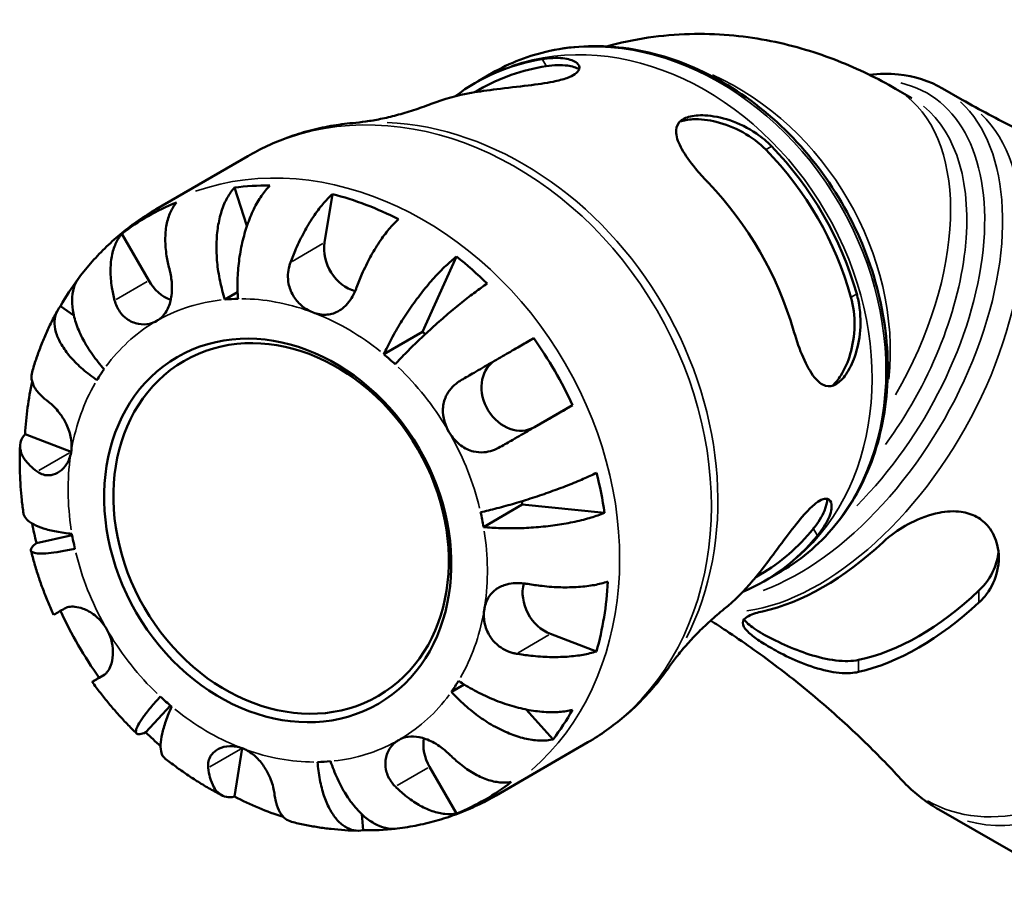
# Model space of a CAD drawing. Header units: millimetres. Extents: x 0 to 908, y 0 to 907.
# Tile 11 of 12: x 755 to 857, y 600 to 689. Entities that reach past the tile are written whole.
import ezdxf

# ---------------------------------------------------------------- set-up
doc = ezdxf.new("R2010")
doc.units = ezdxf.units.MM
doc.layers.add('Visible (ISO)', color=7, linetype='Continuous', lineweight=50)
doc.layers.add('Visible Narrow (ISO)', color=7, linetype='Continuous', lineweight=35)

msp = doc.modelspace()

# ---------------------------------------------------------------- linework, layer by layer
at = {"layer": 'Visible (ISO)'}
for p, q in [((803.804, 683.875), (802.374, 683.045)), ((802.455, 682.167), (801.997, 681.901)), ((845.492, 682.272), (847.168, 681.306)), ((850.355, 682.298), (852.377, 681.134)), ((778.587, 675.311), (769.116, 669.815)), ((778.502, 668.094), (777.206, 672.065)), ((786.516, 666.369), (787.331, 671.381)), ((768.355, 662.448), (765.571, 667.27)), ((796.64, 657.159), (800.138, 664.936)), ((776.227, 660.491), (777.539, 661.253)), ((760.621, 658.86), (759.24, 659.803)), ((792.64, 654.838), (796.64, 657.159)), ((812.126, 649.574), (808.189, 647.307)), ((760.345, 644.77), (755.593, 646.576)), ((802.941, 636.995), (806.941, 639.317)), ((815.432, 638.444), (806.941, 639.317)), ((760.451, 636.141), (756.764, 635.333)), ((831.517, 632.089), (831.062, 631.825)), ((833.668, 632.412), (832.238, 631.583)), ((814.603, 624.146), (809.851, 625.952)), ((763.811, 621.751), (763.241, 621.423)), ((799.618, 619.976), (800.926, 620.735)), ((768.051, 615.784), (770.591, 618.558)), ((810.123, 615.051), (807.348, 618.142)), ((813.722, 614.767), (804.251, 609.271)), ((777.207, 609.139), (778.019, 614.135)), ((800.139, 607.397), (797.355, 612.219)), ((790.496, 605.666), (790.371, 607.322)), ((849.977, 607.797), (863.372, 600.084))]:
    msp.add_line(p, q, dxfattribs=at)
for centre, major_axis, ratio, start_param, end_param in [((816.986, 657.128), (-14.933, 25.732), 0.8159693, 5.9801776, 6.3842783), ((816.986, 657.128), (-14.531, 25.039), 0.8159693, 5.9715963, 6.2831853), ((809.986, 653.066), (-15.257, 26.29), 0.8159693, 5.9867453, 6.1579317), ((816.986, 657.128), (14.933, -25.732), 0.8159693, 1.2677886, 1.8683452), ((816.986, 657.128), (14.531, -25.039), 0.8159693, 1.2592074, 1.8769265), ((785.683, 638.962), (-17.466, 30.097), 0.8159693, 5.8253765, 5.9501372), ((809.986, 653.066), (-15.257, 26.29), 0.8159693, 4.4159489, 5.0033702), ((785.683, 638.962), (17.466, -30.097), 0.8159693, 2.2382612, 2.468669), ((785.683, 638.962), (-17.466, 30.097), 0.8159693, 6.165252, 6.3956598), ((789.93, 665.071), (-2.008, 3.46), 0.8159693, 0.7826688, 2.4498503), ((785.683, 638.962), (17.466, -30.097), 0.8159693, 1.8983857, 2.0231463), ((785.683, 638.962), (-17.466, 30.097), 0.8159693, 0.3376371, 0.45235), ((771.183, 664.077), (-2.008, 3.46), 0.8159693, 1.5680669, 2.3649341), ((781.683, 636.641), (-12.548, 21.623), 0.8159693, 5.8557514, 5.9197623), ((785.683, 638.962), (-12.548, 21.623), 0.8159693, 5.1192443, 5.1343641), ((785.683, 638.962), (17.466, -30.097), 0.8159693, 1.452863, 1.6832709), ((781.683, 636.641), (-12.548, 21.623), 0.8159693, 5.0703532, 5.1343641), ((806.189, 650.771), (2.008, -3.46), 0.8159693, 3.2068038, 6.2804559), ((781.683, 636.641), (-12.548, 21.623), 0.8159693, 0.3579642, 0.4219752), ((785.683, 638.962), (-17.466, 30.097), 0.8159693, 0.7261359, 0.8978727), ((760.93, 648.371), (-2.008, 3.46), 0.8159693, 2.3534651, 2.3542552), ((785.683, 638.962), (17.466, -30.097), 0.8159693, 1.1129875, 1.2377482), ((785.683, 638.962), (-12.548, 21.623), 0.8159693, 4.284955, 4.2989984), ((781.683, 636.641), (-12.548, 21.623), 0.8159693, 4.284955, 4.348966), ((785.683, 638.962), (-17.466, 30.097), 0.8159693, 1.1768769, 1.2377482), ((816.986, 657.128), (14.531, -25.039), 0.8159693, 0, 0.3061302), ((781.683, 636.641), (12.548, -21.623), 0.8159693, 4.284955, 4.348966), ((816.986, 657.128), (14.933, -25.732), 0.8159693, 6.1820923, 6.5807342), ((837.984, 655.092), (14.847, 25.782), 0.5780931, 3.6247788, 4.2253354), ((810.436, 629.554), (-2.008, 3.46), 0.8159693, 0.6926327, 2.3534651), ((785.683, 638.962), (17.466, -30.097), 0.8159693, 0.6674648, 0.8978727), ((809.986, 653.066), (15.257, -26.29), 0.8159693, 0.1252536, 0.2909813), ((847.883, 649.391), (-14.447, -25.088), 0.5780931, 0.4746049, 1.092324), ((847.883, 649.391), (-15.169, -26.341), 0.5780931, 0.4897538, 1.0771751), ((785.683, 638.962), (-17.466, 30.097), 0.8159693, 1.4532289, 1.6832709), ((781.683, 636.641), (12.548, -21.623), 0.8159693, 0.3579642, 0.4219752), ((781.683, 636.641), (12.548, -21.623), 0.8159693, 5.0703532, 5.1343641), ((785.683, 638.962), (17.466, -30.097), 0.8159693, 0.3275894, 0.45235), ((785.683, 638.962), (-17.466, 30.097), 0.8159693, 1.8983857, 1.9597199), ((800.183, 613.848), (-2.008, 3.46), 0.8159693, 0.7769197, 1.5680669), ((781.683, 636.641), (12.548, -21.623), 0.8159693, 5.8557514, 5.9197623), ((785.683, 638.962), (17.466, -30.097), 0.8159693, 6.165252, 6.3956598), ((785.683, 638.962), (-17.466, 30.097), 0.8159693, 2.2382612, 2.4097467), ((785.683, 638.962), (17.466, -30.097), 0.8159693, 5.8253765, 5.9385919)]:
    msp.add_ellipse(centre, major_axis=major_axis, ratio=ratio, start_param=start_param, end_param=end_param, dxfattribs=at)
for centre, major_axis in [((781.683, 636.641), (10.39, -17.904)), ((782.033, 636.844), (-10.039, 17.298))]:
    msp.add_ellipse(centre, major_axis=major_axis, ratio=0.8159693, dxfattribs=at)
for points, knots in [([(815.663, 686.641), (815.815, 686.684), (815.967, 686.725), (819.034, 687.535), (821.95, 687.897), (827.506, 687.97), (830.147, 687.688), (835.079, 686.701), (837.374, 685.997), (841.65, 684.317), (843.634, 683.341), (845.492, 682.272)], [4.07586064, 4.07586064, 4.07586064, 4.07586064, 4.08407045, 4.08407045, 4.24115008, 4.24115008, 4.39822972, 4.39822972, 4.55530935, 4.55530935, 4.71238898, 4.71238898, 4.71238898, 4.71238898]), ([(833.668, 632.412), (835.909, 633.713), (837.897, 635.447), (841.178, 639.608), (842.465, 642.04), (844.219, 647.373), (844.674, 650.28), (844.7, 656.272), (844.263, 659.359), (842.538, 665.392), (841.248, 668.337), (837.945, 673.784), (835.931, 676.285), (831.382, 680.585), (828.847, 682.384), (823.513, 685.09), (820.716, 686), (815.154, 686.824), (812.39, 686.748), (807.663, 685.722), (805.648, 684.945), (803.804, 683.875)], [4.7151184, 4.7151184, 4.7151184, 4.7151184, 5.0279079, 5.0279079, 5.3431814, 5.3431814, 5.6629854, 5.6629854, 5.9857602, 5.9857602, 6.3096719, 6.3096719, 6.6338117, 6.6338117, 6.9576322, 6.9576322, 7.2800957, 7.2800957, 7.599218, 7.599218, 7.856711, 7.856711, 7.856711, 7.856711]), ([(808.998, 685.324), (809.069, 685.335), (809.139, 685.346), (810.033, 685.473), (810.76, 685.479), (811.885, 685.31), (812.302, 685.15), (812.796, 684.748), (812.892, 684.513), (812.75, 684.104), (812.607, 683.936), (812.165, 683.632), (811.888, 683.499), (811.146, 683.233), (810.665, 683.109), (809.351, 682.843), (808.467, 682.719), (806.484, 682.475), (805.37, 682.356), (803.375, 682.109), (802.488, 681.985), (801.686, 681.85), (801.674, 681.848), (801.661, 681.846)], [-2.5741001, -2.5741001, -2.5741001, -2.5741001, -2.5483715, -2.5483715, -2.2426071, -2.2426071, -1.9612152, -1.9612152, -1.6982018, -1.6982018, -1.5161424, -1.5161424, -1.3525159, -1.3525159, -1.1582305, -1.1582305, -0.8761851, -0.8761851, -0.5470765, -0.5470765, -0.2606297, -0.2606297, -0.2559865, -0.2559865, -0.2559865, -0.2559865]), ([(809.418, 684.596), (810.213, 684.716), (810.977, 684.739), (812.107, 684.59), (812.521, 684.455), (812.812, 684.283)], [1.06757005, 1.06757005, 1.06757005, 1.06757005, 1.35612346, 1.35612346, 1.59239371, 1.59239371, 1.59239371, 1.59239371]), ([(842.783, 683.714), (843.806, 683.831), (844.811, 683.843), (847.426, 683.577), (848.977, 683.092), (850.355, 682.298)], [6.66307545, 6.66307545, 6.66307545, 6.66307545, 6.81310909, 6.81310909, 7.06664976, 7.06664976, 7.06664976, 7.06664976]), ([(802.167, 682.926), (802.181, 682.934), (802.195, 682.942), (802.222, 682.958), (802.236, 682.965), (802.264, 682.981), (802.277, 682.989), (802.305, 683.005), (802.319, 683.013), (802.346, 683.029), (802.36, 683.037), (802.374, 683.045)], [1.5680856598, 1.5680856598, 1.5680856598, 1.5680856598, 1.5691736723, 1.5691736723, 1.5702616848, 1.5702616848, 1.5713496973, 1.5713496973, 1.5724377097, 1.5724377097, 1.5735257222, 1.5735257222, 1.5735257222, 1.5735257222]), ([(789.428, 678.724), (789.849, 678.762), (790.301, 678.814), (791.261, 678.954), (791.768, 679.041), (792.828, 679.257), (793.38, 679.385), (794.52, 679.685), (795.107, 679.857), (796.304, 680.247), (796.913, 680.465), (797.528, 680.705)], [1.20973012, 1.20973012, 1.20973012, 1.20973012, 1.25743852, 1.25743852, 1.30514692, 1.30514692, 1.35285533, 1.35285533, 1.40056373, 1.40056373, 1.44827213, 1.44827213, 1.44827213, 1.44827213]), ([(880.202, 670.278), (878.41, 670.676), (876.584, 671.136), (872.888, 672.188), (871.018, 672.779), (867.262, 674.098), (865.375, 674.824), (861.611, 676.409), (859.735, 677.268), (856.021, 679.11), (854.183, 680.094), (852.377, 681.134)], [0.6039, 0.6039, 0.6039, 0.6039, 0.63981289, 0.63981289, 0.67572578, 0.67572578, 0.71163867, 0.71163867, 0.74755156, 0.74755156, 0.78346445, 0.78346445, 0.78346445, 0.78346445]), ([(826.159, 672.534), (826.126, 672.568), (826.093, 672.603), (826.061, 672.637), (825.614, 673.107), (825.198, 673.578), (824.254, 674.736), (823.778, 675.406), (823.091, 676.63), (822.873, 677.189), (822.788, 678.087), (822.87, 678.446), (823.316, 679.018), (823.658, 679.229), (824.592, 679.501), (825.168, 679.553), (826.605, 679.478), (827.484, 679.305), (829.311, 678.688), (830.26, 678.223), (831.689, 677.243), (832.214, 676.803), (832.682, 676.321)], [-0.0144843, -0.0144843, -0.0144843, -0.0144843, 0, 0, 0, 0.1977541, 0.1977541, 0.4944647, 0.4944647, 0.7857631, 0.7857631, 1.0291105, 1.0291105, 1.2605868, 1.2605868, 1.4957566, 1.4957566, 1.7870718, 1.7870718, 2.1012552, 2.1012552, 2.3065328, 2.3065328, 2.3065328, 2.3065328]), ([(789.428, 678.724), (788.664, 678.656), (787.904, 678.555), (786.396, 678.29), (785.649, 678.126), (784.173, 677.732), (783.444, 677.504), (782.009, 676.983), (781.304, 676.691), (779.922, 676.046), (779.246, 675.693), (778.587, 675.311)], [1.20973012, 1.20973012, 1.20973012, 1.20973012, 1.28248924, 1.28248924, 1.35524836, 1.35524836, 1.42800748, 1.42800748, 1.5007666, 1.5007666, 1.57352572, 1.57352572, 1.57352572, 1.57352572]), ([(823.222, 678.875), (823.602, 679.006), (824.06, 679.089), (825.316, 679.143), (826.169, 679.043), (827.854, 678.631), (828.808, 678.27), (830.593, 677.283), (831.423, 676.654), (832.088, 675.979)], [0.08514, 0.08514, 0.08514, 0.08514, 0.2660404, 0.2660404, 0.5320808, 0.5320808, 0.8206342, 0.8206342, 1.1091877, 1.1091877, 1.1091877, 1.1091877]), ([(780.87, 672.259), (780.559, 671.948), (780.26, 671.578), (779.731, 670.807), (779.454, 670.333), (778.949, 669.295), (778.721, 668.731), (778.347, 667.644), (778.167, 667.021), (777.874, 665.734), (777.76, 665.07), (777.606, 663.84), (777.551, 663.162), (777.515, 661.819), (777.533, 661.155), (777.578, 660.563)], [0.1897184, 0.1897184, 0.1897184, 0.1897184, 0.3698032, 0.3698032, 0.5549844, 0.5549844, 0.7401655, 0.7401655, 0.9258164, 0.9258164, 1.1114673, 1.1114673, 1.2978252, 1.2978252, 1.484183, 1.484183, 1.484183, 1.484183]), ([(776.227, 660.491), (776.036, 661.075), (775.858, 661.731), (775.582, 663.057), (775.483, 663.728), (775.368, 664.943), (775.341, 665.599), (775.37, 666.873), (775.427, 667.489), (775.595, 668.565), (775.722, 669.124), (776.051, 670.153), (776.254, 670.623), (776.673, 671.388), (776.926, 671.755), (777.206, 672.065)], [4.4593823, 4.4593823, 4.4593823, 4.4593823, 4.6457401, 4.6457401, 4.832098, 4.832098, 5.0177489, 5.0177489, 5.2033998, 5.2033998, 5.388581, 5.388581, 5.5737621, 5.5737621, 5.753847, 5.753847, 5.753847, 5.753847]), ([(782.996, 664.326), (783.163, 664.78), (783.352, 665.253), (783.824, 666.331), (784.118, 666.929), (784.684, 667.973), (785.007, 668.515), (785.676, 669.515), (786.022, 669.973), (786.652, 670.719), (786.993, 671.077), (787.331, 671.381)], [4.90264375, 4.90264375, 4.90264375, 4.90264375, 5.04224508, 5.04224508, 5.22854914, 5.22854914, 5.41380406, 5.41380406, 5.59905898, 5.59905898, 5.77859995, 5.77859995, 5.77859995, 5.77859995]), ([(771.228, 670.527), (770.974, 670.228), (770.761, 669.876), (770.433, 669.146), (770.291, 668.699), (770.107, 667.725), (770.065, 667.197), (770.067, 666.184), (770.111, 665.604), (770.277, 664.559), (770.375, 664.102), (770.492, 663.663)], [0.18972425, 0.18972425, 0.18972425, 0.18972425, 0.36926522, 0.36926522, 0.55452014, 0.55452014, 0.73977506, 0.73977506, 0.92607912, 0.92607912, 1.06568045, 1.06568045, 1.06568045, 1.06568045]), ([(769.116, 669.815), (768.499, 669.456), (767.896, 669.074), (766.724, 668.261), (766.154, 667.831), (765.05, 666.928), (764.517, 666.454), (763.489, 665.467), (762.995, 664.953), (762.048, 663.889), (761.595, 663.339), (761.165, 662.773)], [1.57352572, 1.57352572, 1.57352572, 1.57352572, 1.63906508, 1.63906508, 1.70460444, 1.70460444, 1.7701438, 1.7701438, 1.83568316, 1.83568316, 1.90122252, 1.90122252, 1.90122252, 1.90122252]), ([(794.16, 668.786), (793.821, 668.482), (793.48, 668.123), (792.85, 667.377), (792.505, 666.919), (791.836, 665.919), (791.512, 665.377), (790.947, 664.333), (790.653, 663.735), (790.18, 662.657), (789.991, 662.185), (789.824, 661.731)], [0.18972425, 0.18972425, 0.18972425, 0.18972425, 0.36926522, 0.36926522, 0.55452014, 0.55452014, 0.73977506, 0.73977506, 0.92607912, 0.92607912, 1.06568045, 1.06568045, 1.06568045, 1.06568045]), ([(764.835, 660.405), (764.718, 660.845), (764.62, 661.302), (764.455, 662.346), (764.41, 662.926), (764.408, 663.94), (764.45, 664.467), (764.634, 665.441), (764.776, 665.888), (765.104, 666.618), (765.317, 666.97), (765.571, 667.27)], [4.90264375, 4.90264375, 4.90264375, 4.90264375, 5.04224508, 5.04224508, 5.22854914, 5.22854914, 5.41380406, 5.41380406, 5.59905898, 5.59905898, 5.77859995, 5.77859995, 5.77859995, 5.77859995]), ([(785.345, 659.149), (785.32, 659.158), (785.295, 659.168), (784.855, 659.346), (784.458, 659.592), (783.778, 660.193), (783.495, 660.533), (783.051, 661.292), (782.894, 661.702), (782.747, 662.439), (782.724, 662.751), (782.752, 663.37), (782.801, 663.673), (782.915, 664.089), (782.953, 664.209), (782.996, 664.326)], [-1.2487375, -1.2487375, -1.2487375, -1.2487375, -1.24093312, -1.24093312, -1.10881955, -1.10881955, -0.98814353, -0.98814353, -0.86942423, -0.86942423, -0.78463142, -0.78463142, -0.70161167, -0.70161167, -0.66763725, -0.66763725, -0.66763725, -0.66763725]), ([(792.64, 654.838), (792.861, 655.329), (793.132, 655.883), (793.737, 657.009), (794.069, 657.582), (794.713, 658.625), (795.084, 659.192), (795.858, 660.297), (796.26, 660.835), (797.008, 661.78), (797.422, 662.274), (798.247, 663.19), (798.659, 663.613), (799.387, 664.308), (799.77, 664.646), (800.138, 664.936)], [4.4593823, 4.4593823, 4.4593823, 4.4593823, 4.6457401, 4.6457401, 4.832098, 4.832098, 5.0177489, 5.0177489, 5.2033998, 5.2033998, 5.388581, 5.388581, 5.5737621, 5.5737621, 5.753847, 5.753847, 5.753847, 5.753847]), ([(770.492, 663.663), (770.518, 663.562), (770.544, 663.459), (770.616, 663.136), (770.657, 662.911), (770.722, 662.443), (770.744, 662.201), (770.769, 661.6), (770.756, 661.246), (770.651, 660.421), (770.529, 659.973), (770.141, 659.16), (769.872, 658.808), (769.427, 658.445), (769.308, 658.363), (769.183, 658.292)], [-1.83961458, -1.83961458, -1.83961458, -1.83961458, -1.8090867, -1.8090867, -1.74529866, -1.74529866, -1.67881488, -1.67881488, -1.58107288, -1.58107288, -1.44461603, -1.44461603, -1.30173042, -1.30173042, -1.25354388, -1.25354388, -1.25354388, -1.25354388]), ([(761.165, 662.773), (760.969, 662.514), (760.813, 662.225), (760.574, 661.593), (760.482, 661.188), (760.418, 660.312), (760.446, 659.841), (760.587, 658.943), (760.715, 658.433), (761.083, 657.389), (761.324, 656.855), (761.844, 655.874), (762.173, 655.336), (762.92, 654.281), (763.338, 653.763), (763.749, 653.306)], [0.2106823, 0.2106823, 0.2106823, 0.2106823, 0.3698032, 0.3698032, 0.5549844, 0.5549844, 0.7401655, 0.7401655, 0.9258164, 0.9258164, 1.1114673, 1.1114673, 1.2978252, 1.2978252, 1.484183, 1.484183, 1.484183, 1.484183]), ([(803.316, 662.14), (802.922, 661.874), (802.498, 661.572), (801.675, 660.96), (801.199, 660.594), (800.221, 659.812), (799.718, 659.396), (798.792, 658.608), (798.284, 658.163), (797.281, 657.26), (796.788, 656.801), (795.91, 655.963), (795.445, 655.507), (794.57, 654.619), (794.159, 654.186), (793.812, 653.807)], [0.1897184, 0.1897184, 0.1897184, 0.1897184, 0.3698032, 0.3698032, 0.5549844, 0.5549844, 0.7401655, 0.7401655, 0.9258164, 0.9258164, 1.1114673, 1.1114673, 1.2978252, 1.2978252, 1.484183, 1.484183, 1.484183, 1.484183]), ([(789.824, 661.731), (789.787, 661.629), (789.747, 661.529), (789.585, 661.146), (789.444, 660.875), (789.123, 660.366), (788.943, 660.132), (788.481, 659.647), (788.19, 659.423), (787.486, 659.051), (787.069, 658.94), (786.207, 658.91), (785.771, 658.986), (785.345, 659.149)], [-1.82874471, -1.82874471, -1.82874471, -1.82874471, -1.79958438, -1.79958438, -1.71633236, -1.71633236, -1.63252989, -1.63252989, -1.52142285, -1.52142285, -1.38399167, -1.38399167, -1.2487375, -1.2487375, -1.2487375, -1.2487375]), ([(841.482, 661.079), (841.55, 660.839), (841.609, 660.594), (841.863, 659.343), (841.914, 658.301), (841.754, 656.339), (841.557, 655.416), (841.027, 653.898), (840.723, 653.279), (840.057, 652.314), (839.711, 651.968), (838.981, 651.544), (838.613, 651.494), (837.853, 651.706), (837.474, 652.01), (836.697, 652.977), (836.305, 653.692), (835.597, 655.318), (835.279, 656.207), (834.999, 657.155), (834.986, 657.201), (834.972, 657.246), (834.959, 657.292)], [-2.3069329, -2.3069329, -2.3069329, -2.3069329, -2.2304649, -2.2304649, -1.9222607, -1.9222607, -1.6312133, -1.6312133, -1.3852158, -1.3852158, -1.1540944, -1.1540944, -0.9085765, -0.9085765, -0.6288207, -0.6288207, -0.302145, -0.302145, 0, 0, 0, 0.0144778, 0.0144778, 0.0144778, 0.0144778]), ([(769.183, 658.292), (768.952, 658.159), (768.702, 658.06), (768.071, 657.917), (767.684, 657.907), (766.87, 658.056), (766.453, 658.233), (765.858, 658.669), (765.653, 658.868), (765.343, 659.263), (765.228, 659.444), (765.028, 659.831), (764.945, 660.036), (764.864, 660.301), (764.849, 660.353), (764.835, 660.405)], [-1.25354388, -1.25354388, -1.25354388, -1.25354388, -1.16411235, -1.16411235, -1.04002634, -1.04002634, -0.89995743, -0.89995743, -0.81333885, -0.81333885, -0.74949694, -0.74949694, -0.68469889, -0.68469889, -0.66901414, -0.66901414, -0.66901414, -0.66901414]), ([(840.888, 660.737), (841.139, 659.825), (841.269, 658.792), (841.232, 656.751), (841.067, 655.744), (840.583, 654.077), (840.244, 653.287), (839.567, 652.219), (839.263, 651.859), (838.956, 651.593)], [1.0675701, 1.0675701, 1.0675701, 1.0675701, 1.3561235, 1.3561235, 1.6446769, 1.6446769, 1.9107173, 1.9107173, 2.0938425, 2.0938425, 2.0938425, 2.0938425]), ([(758.956, 659.394), (758.731, 658.989), (758.515, 658.579), (758.103, 657.75), (757.907, 657.33), (757.534, 656.483), (757.357, 656.055), (757.024, 655.191), (756.867, 654.755), (756.572, 653.876), (756.435, 653.434), (756.307, 652.989)], [2.02532798, 2.02532798, 2.02532798, 2.02532798, 2.06802967, 2.06802967, 2.11073136, 2.11073136, 2.15343305, 2.15343305, 2.19613475, 2.19613475, 2.23883644, 2.23883644, 2.23883644, 2.23883644]), ([(763.01, 652.174), (762.519, 652.509), (762.014, 652.892), (761.096, 653.686), (760.684, 654.096), (760.016, 654.851), (759.698, 655.267), (759.185, 656.09), (758.991, 656.497), (758.736, 657.223), (758.653, 657.608), (758.621, 658.336), (758.672, 658.68), (758.866, 659.258), (759.023, 659.546), (759.24, 659.803)], [4.4593823, 4.4593823, 4.4593823, 4.4593823, 4.6457401, 4.6457401, 4.832098, 4.832098, 5.0177489, 5.0177489, 5.2033998, 5.2033998, 5.388581, 5.388581, 5.5737621, 5.5737621, 5.753847, 5.753847, 5.753847, 5.753847]), ([(800.669, 652.192), (801.082, 652.43), (801.52, 652.683), (802.546, 653.275), (803.134, 653.615), (804.191, 654.226), (804.758, 654.554), (805.848, 655.184), (806.371, 655.486), (807.262, 656.002), (807.714, 656.263), (808.126, 656.502)], [-1.06568045, -1.06568045, -1.06568045, -1.06568045, -0.92607912, -0.92607912, -0.73977506, -0.73977506, -0.55452014, -0.55452014, -0.36926522, -0.36926522, -0.18972425, -0.18972425, -0.18972425, -0.18972425]), ([(756.307, 652.989), (756.244, 652.767), (756.224, 652.52), (756.301, 651.984), (756.413, 651.692), (756.725, 651.154), (756.955, 650.858), (757.469, 650.348), (757.724, 650.131), (757.996, 649.929)], [0.3898464, 0.3898464, 0.3898464, 0.3898464, 0.55452014, 0.55452014, 0.73977506, 0.73977506, 0.92607912, 0.92607912, 1.06568045, 1.06568045, 1.06568045, 1.06568045]), ([(799.361, 646.821), (799.166, 647.158), (799.012, 647.517), (798.781, 648.323), (798.725, 648.767), (798.768, 649.656), (798.872, 650.09), (799.195, 650.786), (799.37, 651.056), (799.787, 651.542), (800.024, 651.756), (800.408, 652.033), (800.537, 652.116), (800.669, 652.192)], [-1.23353913, -1.23353913, -1.23353913, -1.23353913, -1.13051399, -1.13051399, -1.00893628, -1.00893628, -0.88339873, -0.88339873, -0.7930133, -0.7930133, -0.70494949, -0.70494949, -0.66323599, -0.66323599, -0.66323599, -0.66323599]), ([(757.996, 649.929), (758.057, 649.884), (758.118, 649.836), (758.357, 649.639), (758.537, 649.469), (758.899, 649.079), (759.077, 648.861), (759.475, 648.305), (759.684, 647.958), (760.077, 647.129), (760.239, 646.646), (760.41, 645.678), (760.418, 645.202), (760.345, 644.752)], [0.66315315, 0.66315315, 0.66315315, 0.66315315, 0.69231347, 0.69231347, 0.7755655, 0.7755655, 0.85936796, 0.85936796, 0.970475, 0.970475, 1.10790619, 1.10790619, 1.24316035, 1.24316035, 1.24316035, 1.24316035]), ([(812.126, 649.574), (811.714, 649.335), (811.262, 649.074), (810.371, 648.558), (809.848, 648.255), (808.758, 647.625), (808.191, 647.298), (807.134, 646.687), (806.546, 646.347), (805.52, 645.755), (805.082, 645.502), (804.669, 645.264)], [0.18972425, 0.18972425, 0.18972425, 0.18972425, 0.36926522, 0.36926522, 0.55452014, 0.55452014, 0.73977506, 0.73977506, 0.92607912, 0.92607912, 1.06568045, 1.06568045, 1.06568045, 1.06568045]), ([(804.669, 645.264), (804.415, 645.117), (804.149, 644.995), (803.579, 644.805), (803.277, 644.741), (802.615, 644.69), (802.261, 644.717), (801.445, 644.91), (801.003, 645.122), (800.19, 645.718), (799.831, 646.101), (799.476, 646.63), (799.417, 646.725), (799.361, 646.821)], [-1.79555679, -1.79555679, -1.79555679, -1.79555679, -1.71797535, -1.71797535, -1.6341575, -1.6341575, -1.53598677, -1.53598677, -1.40156183, -1.40156183, -1.26293117, -1.26293117, -1.23353913, -1.23353913, -1.23353913, -1.23353913]), ([(756.824, 642.727), (756.553, 642.929), (756.297, 643.145), (755.783, 643.655), (755.553, 643.952), (755.241, 644.49), (755.129, 644.782), (755.048, 645.35), (755.078, 645.626), (755.241, 646.103), (755.385, 646.348), (755.593, 646.576)], [4.90264375, 4.90264375, 4.90264375, 4.90264375, 5.04224508, 5.04224508, 5.22854914, 5.22854914, 5.41380406, 5.41380406, 5.59905898, 5.59905898, 5.77859995, 5.77859995, 5.77859995, 5.77859995]), ([(755.072, 645.402), (755.05, 644.935), (755.037, 644.467), (755.03, 643.53), (755.036, 643.061), (755.066, 642.123), (755.09, 641.654), (755.156, 640.717), (755.198, 640.249), (755.3, 639.314), (755.36, 638.847), (755.429, 638.382)], [2.475023, 2.475023, 2.475023, 2.475023, 2.51795164, 2.51795164, 2.56088028, 2.56088028, 2.60380892, 2.60380892, 2.64673757, 2.64673757, 2.68966621, 2.68966621, 2.68966621, 2.68966621]), ([(760.345, 644.752), (760.34, 644.726), (760.336, 644.7), (760.25, 644.238), (760.094, 643.836), (759.673, 643.176), (759.424, 642.913), (758.868, 642.527), (758.568, 642.404), (758.048, 642.322), (757.833, 642.326), (757.42, 642.406), (757.225, 642.48), (756.967, 642.627), (756.895, 642.675), (756.824, 642.727)], [1.24316035, 1.24316035, 1.24316035, 1.24316035, 1.25096473, 1.25096473, 1.3830783, 1.3830783, 1.50375432, 1.50375432, 1.62247363, 1.62247363, 1.70726643, 1.70726643, 1.79028618, 1.79028618, 1.82426061, 1.82426061, 1.82426061, 1.82426061]), ([(802.635, 638.525), (803.138, 638.635), (803.718, 638.773), (804.926, 639.085), (805.554, 639.259), (806.719, 639.6), (807.363, 639.798), (808.646, 640.214), (809.286, 640.433), (810.431, 640.842), (811.042, 641.069), (812.208, 641.527), (812.762, 641.756), (813.702, 642.165), (814.175, 642.382), (814.602, 642.592)], [-1.484183, -1.484183, -1.484183, -1.484183, -1.2978252, -1.2978252, -1.1114673, -1.1114673, -0.9258164, -0.9258164, -0.7401655, -0.7401655, -0.5549844, -0.5549844, -0.3698032, -0.3698032, -0.1897184, -0.1897184, -0.1897184, -0.1897184]), ([(830.756, 631.452), (830.788, 631.491), (830.821, 631.531), (831.41, 632.245), (832.012, 633.022), (833.217, 634.627), (833.818, 635.449), (834.971, 636.978), (835.526, 637.688), (836.412, 638.682), (836.751, 639.024), (837.341, 639.518), (837.592, 639.685), (838.07, 639.906), (838.285, 639.939), (838.693, 639.84), (838.838, 639.636), (838.929, 638.967), (838.826, 638.458), (838.316, 637.331), (837.932, 636.727), (837.418, 636.099)], [-2.5904724, -2.5904724, -2.5904724, -2.5904724, -2.5721143, -2.5721143, -2.2622379, -2.2622379, -1.9620248, -1.9620248, -1.6753987, -1.6753987, -1.4841096, -1.4841096, -1.3206171, -1.3206171, -1.1359864, -1.1359864, -0.8768664, -0.8768664, -0.5629072, -0.5629072, -0.2710571, -0.2710571, -0.2710571, -0.2710571]), ([(838.43, 639.903), (838.431, 639.568), (838.341, 639.147), (837.903, 638.101), (837.5, 637.453), (836.998, 636.826)], [0.58610617, 0.58610617, 0.58610617, 0.58610617, 0.82063425, 0.82063425, 1.10918766, 1.10918766, 1.10918766, 1.10918766]), ([(844.206, 635.441), (844.41, 635.631), (844.626, 635.817), (845.525, 636.539), (846.283, 637.028), (848.015, 637.912), (849.003, 638.278), (850.767, 638.622), (851.539, 638.663), (852.846, 638.476), (853.383, 638.305), (854.351, 637.774), (854.766, 637.422), (855.538, 636.462), (855.836, 635.824), (856.209, 634.281), (856.206, 633.354), (855.809, 631.609), (855.436, 630.788), (854.659, 629.749), (854.396, 629.457), (854.106, 629.188)], [-2.4603412, -2.4603412, -2.4603412, -2.4603412, -2.3695304, -2.3695304, -2.0992301, -2.0992301, -1.7862081, -1.7862081, -1.5382816, -1.5382816, -1.3420499, -1.3420499, -1.1446432, -1.1446432, -0.8921299, -0.8921299, -0.5728188, -0.5728188, -0.270459, -0.270459, -0.1410081, -0.1410081, -0.1410081, -0.1410081]), ([(755.429, 638.382), (755.432, 638.361), (755.436, 638.34), (755.484, 638.123), (755.599, 637.934), (755.917, 637.603), (756.15, 637.431), (756.745, 637.114), (757.107, 636.969), (757.859, 636.73), (758.319, 636.614), (759.334, 636.42), (759.889, 636.342), (760.426, 636.287)], [0.53513903, 0.53513903, 0.53513903, 0.53513903, 0.55498435, 0.55498435, 0.7401655, 0.7401655, 0.92581641, 0.92581641, 1.11146732, 1.11146732, 1.29782516, 1.29782516, 1.484183, 1.484183, 1.484183, 1.484183]), ([(815.432, 638.444), (814.999, 638.27), (814.515, 638.106), (813.55, 637.821), (812.979, 637.675), (811.773, 637.416), (811.139, 637.304), (809.947, 637.128), (809.28, 637.049), (807.937, 636.931), (807.26, 636.893), (806.034, 636.857), (805.372, 636.856), (804.093, 636.898), (803.477, 636.94), (802.941, 636.995)], [0.1897184, 0.1897184, 0.1897184, 0.1897184, 0.3698032, 0.3698032, 0.5549844, 0.5549844, 0.7401655, 0.7401655, 0.9258164, 0.9258164, 1.1114673, 1.1114673, 1.2978252, 1.2978252, 1.484183, 1.484183, 1.484183, 1.484183]), ([(760.732, 634.757), (760.229, 634.647), (759.71, 634.544), (758.765, 634.385), (758.34, 634.328), (757.649, 634.263), (757.319, 634.247), (756.784, 634.265), (756.579, 634.299), (756.307, 634.397), (756.215, 634.47), (756.168, 634.662), (756.212, 634.78), (756.397, 635.024), (756.55, 635.17), (756.764, 635.333)], [-1.484183, -1.484183, -1.484183, -1.484183, -1.2978252, -1.2978252, -1.1114673, -1.1114673, -0.9258164, -0.9258164, -0.7401655, -0.7401655, -0.5549844, -0.5549844, -0.3698032, -0.3698032, -0.1897184, -0.1897184, -0.1897184, -0.1897184]), ([(756.192, 634.565), (756.307, 634.111), (756.43, 633.658), (756.692, 632.758), (756.832, 632.309), (757.126, 631.418), (757.282, 630.975), (757.608, 630.094), (757.779, 629.656), (758.136, 628.786), (758.323, 628.354), (758.517, 627.925)], [2.80782211, 2.80782211, 2.80782211, 2.80782211, 2.85040688, 2.85040688, 2.89299165, 2.89299165, 2.93557641, 2.93557641, 2.97816118, 2.97816118, 3.02074595, 3.02074595, 3.02074595, 3.02074595]), ([(856.124, 634.413), (856.062, 633.82), (855.905, 633.207), (855.298, 631.802), (854.753, 631.039), (854.106, 630.427)], [2.79101351, 2.79101351, 2.79101351, 2.79101351, 2.99739196, 2.99739196, 3.28594537, 3.28594537, 3.28594537, 3.28594537]), ([(832.238, 631.583), (832.225, 631.575), (832.211, 631.567), (832.183, 631.551), (832.17, 631.543), (832.142, 631.527), (832.129, 631.519), (832.101, 631.503), (832.088, 631.495), (832.06, 631.479), (832.047, 631.471), (832.033, 631.463)], [4.7151183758, 4.7151183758, 4.7151183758, 4.7151183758, 4.7162063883, 4.7162063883, 4.7172944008, 4.7172944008, 4.7183824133, 4.7183824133, 4.7194704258, 4.7194704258, 4.7205584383, 4.7205584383, 4.7205584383, 4.7205584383]), ([(803.022, 628.53), (803.026, 628.556), (803.031, 628.582), (803.116, 629.044), (803.272, 629.445), (803.706, 630.114), (803.97, 630.384), (804.599, 630.813), (804.956, 630.969), (805.629, 631.141), (805.924, 631.182), (806.525, 631.211), (806.827, 631.2), (807.255, 631.151), (807.379, 631.133), (807.502, 631.112)], [1.24316035, 1.24316035, 1.24316035, 1.24316035, 1.25096473, 1.25096473, 1.3830783, 1.3830783, 1.50375432, 1.50375432, 1.62247363, 1.62247363, 1.70726643, 1.70726643, 1.79028618, 1.79028618, 1.82426061, 1.82426061, 1.82426061, 1.82426061]), ([(807.502, 631.112), (807.979, 631.029), (808.482, 630.957), (809.652, 630.827), (810.317, 630.783), (811.503, 630.752), (812.134, 630.762), (813.333, 630.843), (813.902, 630.914), (814.862, 631.089), (815.343, 631.206), (815.774, 631.349)], [4.90264375, 4.90264375, 4.90264375, 4.90264375, 5.04224508, 5.04224508, 5.22854914, 5.22854914, 5.41380406, 5.41380406, 5.59905898, 5.59905898, 5.77859995, 5.77859995, 5.77859995, 5.77859995]), ([(758.517, 627.926), (758.518, 627.925), (758.564, 627.951), (758.737, 628.048), (758.89, 628.135), (759.259, 628.347), (759.45, 628.456), (759.657, 628.575)], [0.57759737, 0.57759737, 0.57759737, 0.57759737, 0.73977506, 0.73977506, 0.92607912, 0.92607912, 1.06568045, 1.06568045, 1.06568045, 1.06568045]), ([(759.657, 628.575), (759.785, 628.648), (759.935, 628.703), (760.291, 628.77), (760.499, 628.778), (760.99, 628.731), (761.276, 628.664), (761.978, 628.404), (762.391, 628.176), (763.175, 627.564), (763.536, 627.181), (763.891, 626.652), (763.95, 626.557), (764.006, 626.461)], [-1.79555679, -1.79555679, -1.79555679, -1.79555679, -1.71797535, -1.71797535, -1.6341575, -1.6341575, -1.53598677, -1.53598677, -1.40156183, -1.40156183, -1.26293117, -1.26293117, -1.23353913, -1.23353913, -1.23353913, -1.23353913]), ([(806.33, 623.91), (806.224, 623.928), (806.118, 623.95), (805.714, 624.051), (805.424, 624.158), (804.871, 624.437), (804.612, 624.609), (804.063, 625.076), (803.797, 625.39), (803.317, 626.169), (803.139, 626.643), (802.956, 627.603), (802.949, 628.08), (803.022, 628.53)], [0.66315315, 0.66315315, 0.66315315, 0.66315315, 0.69231347, 0.69231347, 0.7755655, 0.7755655, 0.85936796, 0.85936796, 0.970475, 0.970475, 1.10790619, 1.10790619, 1.24316035, 1.24316035, 1.24316035, 1.24316035]), ([(827.803, 628.537), (827.289, 628.122), (826.798, 627.7), (825.865, 626.855), (825.425, 626.431), (824.599, 625.59), (824.214, 625.174), (823.501, 624.361), (823.173, 623.964), (822.575, 623.2), (822.306, 622.833), (822.064, 622.486)], [4.84037197, 4.84037197, 4.84037197, 4.84037197, 4.88808037, 4.88808037, 4.93578877, 4.93578877, 4.98349717, 4.98349717, 5.03120557, 5.03120557, 5.07891398, 5.07891398, 5.07891398, 5.07891398]), ([(841.66, 622.022), (841.4, 621.963), (841.121, 621.925), (840.097, 621.863), (839.282, 621.946), (837.552, 622.322), (836.633, 622.621), (834.904, 623.322), (834.091, 623.709), (832.758, 624.422), (832.224, 624.734), (831.298, 625.326), (830.913, 625.599), (830.224, 626.162), (829.967, 626.434), (829.657, 626.982), (829.675, 627.238), (830.068, 627.7), (830.459, 627.905), (831.243, 628.151), (831.49, 628.215), (831.761, 628.274)], [-2.4785664, -2.4785664, -2.4785664, -2.4785664, -2.3625368, -2.3625368, -2.0755093, -2.0755093, -1.7792824, -1.7792824, -1.5114856, -1.5114856, -1.3087685, -1.3087685, -1.1157594, -1.1157594, -0.8805429, -0.8805429, -0.5855077, -0.5855077, -0.2787072, -0.2787072, -0.1579418, -0.1579418, -0.1579418, -0.1579418]), ([(764.006, 626.461), (764.201, 626.124), (764.354, 625.765), (764.591, 624.962), (764.655, 624.522), (764.667, 623.666), (764.611, 623.259), (764.434, 622.648), (764.337, 622.424), (764.112, 622.049), (763.987, 621.899), (763.789, 621.731), (763.724, 621.685), (763.657, 621.647)], [-1.23353913, -1.23353913, -1.23353913, -1.23353913, -1.13051399, -1.13051399, -1.00893628, -1.00893628, -0.88339873, -0.88339873, -0.7930133, -0.7930133, -0.70494949, -0.70494949, -0.66323599, -0.66323599, -0.66323599, -0.66323599]), ([(826.39, 627.331), (826.928, 626.989), (827.462, 626.643), (829.721, 625.148), (831.406, 623.956), (834.666, 621.497), (836.241, 620.23), (839.267, 617.642), (840.717, 616.322), (843.482, 613.654), (844.797, 612.305), (846.04, 610.955)], [3.94995915, 3.94995915, 3.94995915, 3.94995915, 3.96097, 3.96097, 3.99688289, 3.99688289, 4.03279578, 4.03279578, 4.06870867, 4.06870867, 4.10462156, 4.10462156, 4.10462156, 4.10462156]), ([(841.66, 623.26), (841.013, 623.126), (840.2, 623.108), (838.436, 623.322), (837.484, 623.552), (835.755, 624.104), (834.855, 624.455), (833.172, 625.211), (832.388, 625.615), (831.761, 625.976), (831.134, 626.337), (830.602, 626.691), (830.071, 627.158), (829.938, 627.305), (829.849, 627.44)], [-1.1091877, -1.1091877, -1.1091877, -1.1091877, -0.8206342, -0.8206342, -0.5320808, -0.5320808, -0.2660404, -0.2660404, 0, 0, 0, 0.2660404, 0.2660404, 0.4020634, 0.4020634, 0.4020634, 0.4020634]), ([(814.603, 624.146), (814.171, 624.003), (813.69, 623.886), (812.731, 623.712), (812.162, 623.64), (810.962, 623.559), (810.331, 623.55), (809.145, 623.581), (808.481, 623.625), (807.311, 623.755), (806.807, 623.827), (806.33, 623.91)], [0.18972425, 0.18972425, 0.18972425, 0.18972425, 0.36926522, 0.36926522, 0.55452014, 0.55452014, 0.73977506, 0.73977506, 0.92607912, 0.92607912, 1.06568045, 1.06568045, 1.06568045, 1.06568045]), ([(813.722, 614.767), (814.381, 615.15), (815.023, 615.562), (816.269, 616.441), (816.872, 616.909), (818.036, 617.896), (818.596, 618.415), (819.67, 619.502), (820.183, 620.069), (821.161, 621.246), (821.626, 621.857), (822.064, 622.486)], [4.71511838, 4.71511838, 4.71511838, 4.71511838, 4.7878775, 4.7878775, 4.86063662, 4.86063662, 4.93339574, 4.93339574, 5.00615486, 5.00615486, 5.07891398, 5.07891398, 5.07891398, 5.07891398]), ([(763.657, 621.647), (763.45, 621.528), (763.259, 621.419), (762.89, 621.207), (762.737, 621.12), (762.553, 621.016), (762.505, 620.99), (762.533, 621.009), (762.61, 621.054), (762.841, 621.19), (763.014, 621.291), (763.241, 621.423)], [-1.06568045, -1.06568045, -1.06568045, -1.06568045, -0.92607912, -0.92607912, -0.73977506, -0.73977506, -0.55452014, -0.55452014, -0.36926522, -0.36926522, -0.18972425, -0.18972425, -0.18972425, -0.18972425]), ([(762.517, 620.997), (762.791, 620.615), (763.072, 620.238), (763.646, 619.493), (763.94, 619.126), (764.54, 618.403), (764.846, 618.047), (765.471, 617.346), (765.789, 617.001), (766.438, 616.323), (766.768, 615.99), (767.104, 615.663)], [3.26244592, 3.26244592, 3.26244592, 3.26244592, 3.30503173, 3.30503173, 3.34761755, 3.34761755, 3.39020336, 3.39020336, 3.43278918, 3.43278918, 3.47537499, 3.47537499, 3.47537499, 3.47537499]), ([(800.357, 621.109), (800.848, 620.773), (801.414, 620.425), (802.595, 619.784), (803.21, 619.492), (804.352, 619.011), (804.984, 618.778), (806.245, 618.39), (806.874, 618.234), (808.001, 618.015), (808.604, 617.932), (809.754, 617.852), (810.303, 617.857), (811.233, 617.931), (811.702, 618.006), (812.127, 618.122)], [4.4593823, 4.4593823, 4.4593823, 4.4593823, 4.6457402, 4.6457402, 4.832098, 4.832098, 5.0177489, 5.0177489, 5.2033998, 5.2033998, 5.388581, 5.388581, 5.5737621, 5.5737621, 5.753847, 5.753847, 5.753847, 5.753847]), ([(768.051, 615.784), (767.804, 615.679), (767.601, 615.618), (767.3, 615.576), (767.176, 615.595), (767.036, 615.728), (767.019, 615.842), (767.072, 616.124), (767.147, 616.316), (767.4, 616.785), (767.58, 617.062), (767.984, 617.624), (768.247, 617.963), (768.858, 618.699), (769.207, 619.096), (769.555, 619.475)], [0.1897184, 0.1897184, 0.1897184, 0.1897184, 0.3698032, 0.3698032, 0.5549844, 0.5549844, 0.7401655, 0.7401655, 0.9258164, 0.9258164, 1.1114673, 1.1114673, 1.2978252, 1.2978252, 1.484183, 1.484183, 1.484183, 1.484183]), ([(810.123, 615.051), (809.715, 614.962), (809.271, 614.926), (808.401, 614.943), (807.893, 615.001), (806.839, 615.228), (806.292, 615.397), (805.277, 615.788), (804.715, 616.046), (803.598, 616.656), (803.044, 617.008), (802.049, 617.714), (801.518, 618.135), (800.508, 619.037), (800.029, 619.519), (799.618, 619.976)], [0.1897184, 0.1897184, 0.1897184, 0.1897184, 0.3698032, 0.3698032, 0.5549844, 0.5549844, 0.7401655, 0.7401655, 0.9258164, 0.9258164, 1.1114673, 1.1114673, 1.2978252, 1.2978252, 1.484183, 1.484183, 1.484183, 1.484183]), ([(770.727, 618.444), (770.506, 617.953), (770.295, 617.435), (769.955, 616.461), (769.825, 616.006), (769.654, 615.237), (769.597, 614.853), (769.572, 614.183), (769.604, 613.896), (769.73, 613.458), (769.835, 613.266), (769.996, 613.119), (770.012, 613.106), (770.027, 613.093)], [4.45938231, 4.45938231, 4.45938231, 4.45938231, 4.64574015, 4.64574015, 4.83209799, 4.83209799, 5.0177489, 5.0177489, 5.20339981, 5.20339981, 5.38858096, 5.38858096, 5.4073197, 5.4073197, 5.4073197, 5.4073197]), ([(794.183, 614.99), (794.477, 615.16), (794.801, 615.271), (795.515, 615.379), (795.904, 615.365), (796.758, 615.197), (797.216, 615.026), (797.918, 614.659), (798.164, 614.508), (798.577, 614.222), (798.747, 614.093), (799.078, 613.821), (799.239, 613.678), (799.425, 613.5), (799.458, 613.467), (799.492, 613.434)], [-1.23210424, -1.23210424, -1.23210424, -1.23210424, -1.12258365, -1.12258365, -1.00506647, -1.00506647, -0.8698954, -0.8698954, -0.79324936, -0.79324936, -0.73621142, -0.73621142, -0.67692414, -0.67692414, -0.66354911, -0.66354911, -0.66354911, -0.66354911]), ([(774.502, 612.109), (774.493, 612.183), (774.489, 612.258), (774.486, 612.544), (774.516, 612.752), (774.647, 613.15), (774.747, 613.338), (775.058, 613.734), (775.29, 613.925), (775.909, 614.247), (776.31, 614.349), (777.158, 614.372), (777.596, 614.296), (778.022, 614.134)], [-1.82874471, -1.82874471, -1.82874471, -1.82874471, -1.79958438, -1.79958438, -1.71633236, -1.71633236, -1.63252989, -1.63252989, -1.52142285, -1.52142285, -1.38399167, -1.38399167, -1.2487375, -1.2487375, -1.2487375, -1.2487375]), ([(793.835, 610.176), (793.708, 610.302), (793.591, 610.435), (793.366, 610.73), (793.262, 610.892), (793.066, 611.259), (792.981, 611.465), (792.817, 612.027), (792.779, 612.384), (792.833, 613.163), (792.955, 613.571), (793.366, 614.321), (793.663, 614.647), (794.073, 614.924), (794.128, 614.958), (794.183, 614.99)], [-1.79312501, -1.79312501, -1.79312501, -1.79312501, -1.74379066, -1.74379066, -1.68944276, -1.68944276, -1.62534021, -1.62534021, -1.51955336, -1.51955336, -1.39124975, -1.39124975, -1.25290309, -1.25290309, -1.23210424, -1.23210424, -1.23210424, -1.23210424]), ([(778.022, 614.134), (778.047, 614.124), (778.071, 614.114), (778.512, 613.937), (778.908, 613.69), (779.601, 613.096), (779.899, 612.764), (780.416, 612.048), (780.631, 611.672), (780.93, 611.024), (781.032, 610.758), (781.193, 610.248), (781.252, 610.007), (781.308, 609.689), (781.321, 609.6), (781.33, 609.513)], [-1.2487375, -1.2487375, -1.2487375, -1.2487375, -1.24093312, -1.24093312, -1.10881955, -1.10881955, -0.98814353, -0.98814353, -0.86942423, -0.86942423, -0.78463142, -0.78463142, -0.70161167, -0.70161167, -0.66763725, -0.66763725, -0.66763725, -0.66763725]), ([(799.492, 613.434), (799.813, 613.114), (800.16, 612.8), (800.981, 612.136), (801.46, 611.809), (802.336, 611.302), (802.813, 611.076), (803.747, 610.751), (804.205, 610.652), (804.999, 610.573), (805.41, 610.583), (805.795, 610.655)], [4.90264375, 4.90264375, 4.90264375, 4.90264375, 5.04224508, 5.04224508, 5.22854914, 5.22854914, 5.41380406, 5.41380406, 5.59905898, 5.59905898, 5.77859995, 5.77859995, 5.77859995, 5.77859995]), ([(770.027, 613.093), (770.396, 612.801), (770.771, 612.515), (771.529, 611.959), (771.913, 611.689), (772.692, 611.163), (773.085, 610.907), (773.882, 610.412), (774.285, 610.172), (775.1, 609.71), (775.512, 609.486), (775.928, 609.271)], [3.5935035, 3.5935035, 3.5935035, 3.5935035, 3.63642894, 3.63642894, 3.67935438, 3.67935438, 3.72227982, 3.72227982, 3.76520526, 3.76520526, 3.8081307, 3.8081307, 3.8081307, 3.8081307]), ([(790.496, 605.666), (790.166, 605.605), (789.839, 605.611), (789.243, 605.729), (788.921, 605.855), (788.308, 606.244), (788.017, 606.507), (787.517, 607.088), (787.263, 607.459), (786.808, 608.311), (786.607, 608.793), (786.288, 609.748), (786.14, 610.309), (785.913, 611.499), (785.833, 612.127), (785.789, 612.719)], [0.1897184, 0.1897184, 0.1897184, 0.1897184, 0.3698032, 0.3698032, 0.5549844, 0.5549844, 0.7401655, 0.7401655, 0.9258164, 0.9258164, 1.1114673, 1.1114673, 1.2978252, 1.2978252, 1.484183, 1.484183, 1.484183, 1.484183]), ([(787.14, 612.791), (787.331, 612.207), (787.57, 611.586), (788.109, 610.413), (788.41, 609.86), (788.999, 608.92), (789.341, 608.446), (790.06, 607.607), (790.437, 607.242), (791.142, 606.673), (791.535, 606.415), (792.324, 606.036), (792.721, 605.914), (793.38, 605.809), (793.7, 605.799), (794.015, 605.838)], [4.4593823, 4.4593823, 4.4593823, 4.4593823, 4.6457402, 4.6457402, 4.832098, 4.832098, 5.0177489, 5.0177489, 5.2033998, 5.2033998, 5.388581, 5.388581, 5.5737621, 5.5737621, 5.7296803, 5.7296803, 5.7296803, 5.7296803]), ([(777.207, 609.139), (776.907, 609.072), (776.623, 609.068), (776.13, 609.163), (775.877, 609.273), (775.428, 609.624), (775.232, 609.865), (774.923, 610.402), (774.783, 610.747), (774.599, 611.445), (774.541, 611.773), (774.502, 612.109)], [0.18972425, 0.18972425, 0.18972425, 0.18972425, 0.36926522, 0.36926522, 0.55452014, 0.55452014, 0.73977506, 0.73977506, 0.92607912, 0.92607912, 1.06568045, 1.06568045, 1.06568045, 1.06568045]), ([(800.139, 607.397), (799.753, 607.326), (799.343, 607.316), (798.548, 607.394), (798.091, 607.493), (797.156, 607.819), (796.679, 608.045), (795.803, 608.551), (795.324, 608.879), (794.503, 609.543), (794.157, 609.856), (793.835, 610.176)], [0.18972425, 0.18972425, 0.18972425, 0.18972425, 0.36926522, 0.36926522, 0.55452014, 0.55452014, 0.73977506, 0.73977506, 0.92607912, 0.92607912, 1.06568045, 1.06568045, 1.06568045, 1.06568045]), ([(849.977, 607.797), (849.684, 607.966), (849.396, 608.144), (848.831, 608.518), (848.554, 608.713), (848.014, 609.121), (847.751, 609.333), (847.238, 609.771), (846.988, 609.998), (846.503, 610.466), (846.268, 610.707), (846.04, 610.955)], [3.92505711, 3.92505711, 3.92505711, 3.92505711, 3.96097, 3.96097, 3.99688289, 3.99688289, 4.03279578, 4.03279578, 4.06870867, 4.06870867, 4.10462156, 4.10462156, 4.10462156, 4.10462156]), ([(781.33, 609.513), (781.369, 609.178), (781.428, 608.85), (781.611, 608.152), (781.752, 607.806), (782.06, 607.27), (782.256, 607.029), (782.677, 606.699), (782.896, 606.596), (783.116, 606.54)], [4.90264375, 4.90264375, 4.90264375, 4.90264375, 5.04224508, 5.04224508, 5.22854914, 5.22854914, 5.41380406, 5.41380406, 5.57599608, 5.57599608, 5.57599608, 5.57599608]), ([(794.015, 605.838), (794.733, 605.928), (795.448, 606.046), (796.866, 606.338), (797.569, 606.512), (798.961, 606.915), (799.649, 607.145), (801.004, 607.66), (801.672, 607.945), (802.981, 608.568), (803.624, 608.907), (804.251, 609.271)], [4.38194537, 4.38194537, 4.38194537, 4.38194537, 4.44857997, 4.44857997, 4.51521457, 4.51521457, 4.58184917, 4.58184917, 4.64848377, 4.64848377, 4.71511838, 4.71511838, 4.71511838, 4.71511838]), ([(783.116, 606.54), (783.565, 606.427), (784.017, 606.325), (784.924, 606.139), (785.38, 606.057), (786.295, 605.913), (786.754, 605.851), (787.674, 605.749), (788.136, 605.708), (789.06, 605.649), (789.523, 605.63), (789.986, 605.622)], [4.04438396, 4.04438396, 4.04438396, 4.04438396, 4.08708286, 4.08708286, 4.12978177, 4.12978177, 4.17248067, 4.17248067, 4.21517958, 4.21517958, 4.25787848, 4.25787848, 4.25787848, 4.25787848])]:
    msp.add_open_spline(points, degree=3, knots=knots, dxfattribs=at)
at = {"layer": 'Visible Narrow (ISO)'}
for p, q in [((809.397, 684.633), (809.019, 685.287)), ((832.118, 675.997), (832.652, 676.304)), ((783.172, 664.428), (786.34, 666.267)), ((765.011, 660.508), (768.179, 662.346)), ((840.918, 660.755), (841.452, 661.062)), ((804.845, 645.366), (808.013, 647.205)), ((757, 642.829), (760.169, 644.668)), ((837.019, 636.79), (837.397, 636.135)), ((854.106, 630.365), (854.106, 629.25)), ((806.506, 624.012), (809.675, 625.85)), ((841.66, 622.084), (841.66, 623.198)), ((763.658, 621.647), (763.667, 621.652)), ((774.677, 612.21), (777.829, 614.039)), ((794.011, 610.278), (797.179, 612.117))]:
    msp.add_line(p, q, dxfattribs=at)
for centre, major_axis, ratio, start_param, end_param in [((817.306, 657.314), (14.932, -25.731), 0.8159693, 0.1570796, 2.984513), ((818.736, 658.144), (-14.932, 25.731), 0.8159693, 3.2986723, 6.1261057), ((821.31, 659.637), (-13.703, 23.612), 0.8159693, 3.9843582, 5.4404198), ((834.526, 657.083), (14.235, 24.719), 0.5780931, 4.2771071, 6.4600976), ((796.154, 645.039), (-17.567, 30.272), 0.8159693, 3.2986723, 6.1261057), ((831.868, 658.614), (13.624, 23.658), 0.5780931, 4.7087592, 6.2003208), ((835.509, 656.517), (14.846, 25.781), 0.5780931, 3.7479247, 6.1497505), ((833.544, 657.649), (13.624, 23.658), 0.5780931, 4.5254772, 6.1906744), ((837.531, 655.353), (14.846, 25.781), 0.5780931, 3.5654397, 6.1401461), ((797.01, 645.535), (17.461, -30.088), 0.8159693, 0.4844957, 2.657097), ((786.683, 639.543), (17.567, -30.272), 0.8159693, 0.1570796, 2.984513), ((866.234, 638.824), (17.36, 30.146), 0.5780931, 3.1370643, 6.2877137), ((867.444, 638.127), (-17.466, -30.33), 0.5780931, 0.1570796, 2.984513), ((781.683, 636.641), (-12.548, 21.623), 0.8159693, 5.937797, 6.2624212), ((781.683, 636.641), (-12.548, 21.623), 0.8159693, 5.5130924, 5.8377167), ((781.683, 636.641), (-12.548, 21.623), 0.8159693, 5.1523988, 5.4770231), ((781.683, 636.641), (-12.548, 21.623), 0.8159693, 0.0153053, 0.3399295), ((781.683, 636.641), (-12.548, 21.623), 0.8159693, 4.7276943, 5.0523185), ((781.683, 636.641), (12.548, -21.623), 0.8159693, 3.5816025, 3.9062267), ((781.683, 636.641), (-12.548, 21.623), 0.8159693, 4.3670006, 4.6916249), ((781.683, 636.641), (12.548, -21.623), 0.8159693, 3.9422961, 4.2669204), ((781.683, 636.641), (-12.548, 21.623), 0.8159693, 3.9422961, 4.2669204), ((781.683, 636.641), (12.548, -21.623), 0.8159693, 4.3670006, 4.6916249), ((781.683, 636.641), (-12.548, 21.623), 0.8159693, 3.5816025, 3.9062267), ((781.683, 636.641), (12.548, -21.623), 0.8159693, 4.7276943, 5.0523185), ((781.683, 636.641), (12.548, -21.623), 0.8159693, 0.0153053, 0.3399295), ((781.683, 636.641), (12.548, -21.623), 0.8159693, 5.1523988, 5.4770231), ((781.683, 636.641), (12.548, -21.623), 0.8159693, 5.937797, 6.2624212), ((781.683, 636.641), (12.548, -21.623), 0.8159693, 5.5130924, 5.8377167)]:
    msp.add_ellipse(centre, major_axis=major_axis, ratio=ratio, start_param=start_param, end_param=end_param, dxfattribs=at)

doc.saveas('drawing.dxf')
